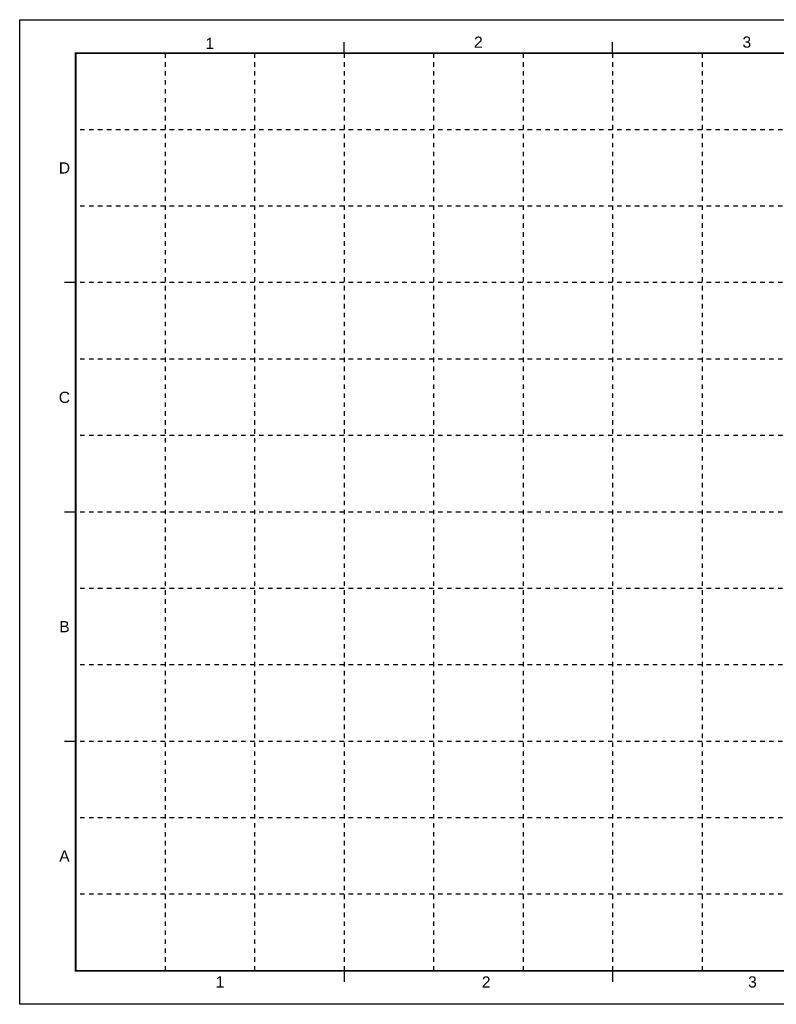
# Model space of a CAD drawing. Header units: inches. Extents: x 0 to 34.1, y 0 to 22.
# Tile 1 of 5: x 0 to 16.9, y 0 to 22. Entities that reach past the tile are written whole.
import ezdxf
from ezdxf.enums import TextEntityAlignment as Align

# ---------------------------------------------------------------- set-up
doc = ezdxf.new("R2010")
doc.units = ezdxf.units.IN
doc.header["$MEASUREMENT"] = 0
doc.linetypes.add('DEMO8', pattern=[0.09375, 0.03125, -0.0625])
doc.layers.add('G-ANNO-TTLB', color=7, linetype='Continuous')
doc.layers.add('G-ANNO-TTLB-GRID', color=8, linetype='DEMO8')
doc.layers.add('G-ANNO-TTLB-NPLT', color=2, linetype='Continuous', plot=False)
doc.styles.add('Text', font='arial.ttf', dxfattribs={"width": 0.8})

# ---------------------------------------------------------------- blocks, each defined once
blk = doc.blocks.new('NFM_SHEET_BORDER')
at = {"layer": 'Defpoints'}
blk.add_point((0, 0), dxfattribs=at)
at = {"layer": 'G-ANNO-TTLB', "color": 173}
for p, q in [((7.25, 21.25), (7.25, 21.499)), ((13.25, 21.25), (13.25, 21.499)), ((1.25, 16.125), (1, 16.125)), ((1.25, 11), (1, 11)), ((1.25, 5.875), (1, 5.875)), ((7.25, 0.75), (7.25, 0.5)), ((13.25, 0.75), (13.25, 0.5))]:
    blk.add_line(p, q, dxfattribs=at)
at = {"layer": 'G-ANNO-TTLB', "color": 6, "const_width": 0.04}
blk.add_lwpolyline([(1.25, 21.25), (33.25, 21.25), (33.25, 0.75), (1.25, 0.75)], close=True, dxfattribs=at)
at = {"layer": 'G-ANNO-TTLB-GRID'}
for p, q in [((3.25, 21.25), (3.25, 0.75)), ((5.25, 21.25), (5.25, 0.75)), ((7.25, 21.25), (7.25, 0.75)), ((9.25, 21.25), (9.25, 0.75)), ((11.25, 21.25), (11.25, 0.75)), ((13.25, 21.25), (13.25, 0.75)), ((15.25, 21.25), (15.25, 0.75)), ((31.25, 19.542), (1.25, 19.542)), ((31.25, 17.833), (1.25, 17.833)), ((31.25, 16.125), (1.25, 16.125)), ((31.25, 14.417), (1.25, 14.417)), ((31.25, 12.708), (1.25, 12.708)), ((31.25, 11), (1.25, 11)), ((31.25, 9.292), (1.25, 9.292)), ((31.25, 7.583), (1.25, 7.583)), ((31.25, 5.875), (1.25, 5.875)), ((31.25, 4.167), (1.25, 4.167)), ((31.25, 2.458), (1.25, 2.458))]:
    blk.add_line(p, q, dxfattribs=at)
at = {"layer": 'G-ANNO-TTLB-NPLT'}
blk.add_lwpolyline([(0, 0), (0, 22), (34, 22), (34, 0)], close=True, dxfattribs=at)
at = {"layer": 'G-ANNO-TTLB', "color": 132, "style": 'Text'}
for s, p in [('1', (4.25, 21.471)), ('2', (10.25, 21.5)), ('3', (16.25, 21.5)), ('D', (1, 18.688)), ('C', (1, 13.562)), ('B', (1, 8.438)), ('A', (1, 3.312)), ('2', (10.425, 0.5)), ('3', (16.375, 0.5)), ('1', (4.475, 0.5))]:
    blk.add_text(s, height=0.25, dxfattribs=at).set_placement(p, align=Align.MIDDLE)

msp = doc.modelspace()

# ---------------------------------------------------------------- block references
msp.add_blockref('NFM_SHEET_BORDER', (0, 0))

doc.saveas('drawing.dxf')
